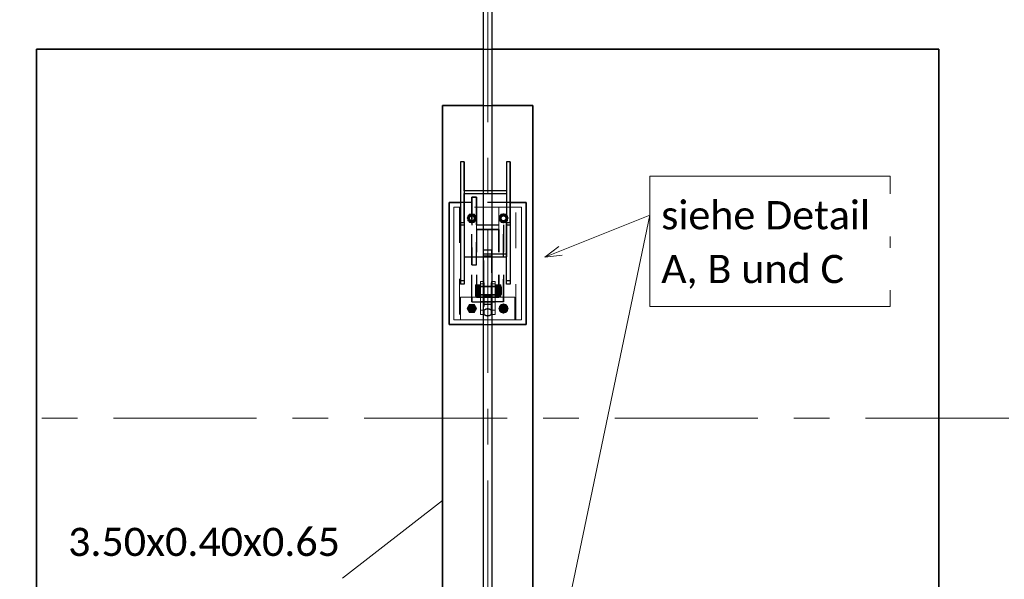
# Model space of a CAD drawing. Header units: metres. Extents: x -3 to 135, y -4 to 27.
# Tile 31 of 81: x 32.49 to 36.85, y 6.05 to 8.53. Entities that reach past the tile are written whole.
import ezdxf

# ---------------------------------------------------------------- set-up
doc = ezdxf.new("R2010")
doc.units = ezdxf.units.M
for name, pattern in [('Rasterlinie', [1.1112499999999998, 0.6349999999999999, -0.15875, 0.15875, -0.15875]), ('Strich', [0.3175, 0.15875, -0.15875]), ('Verdeckt', [0.15, 0.09999999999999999, -0.05])]:
    doc.linetypes.add(name, pattern=pattern)
for name, color, linetype, lineweight in [('_Verdeckte Linien_', 7, 'Strich', 18), ('S-BEAM', 12, 'Continuous', 35), ('S-BEAM-HDLN', 1, 'Verdeckt', 25), ('S-COLS', 52, 'Continuous', 18), ('S-COLS-HDLN', 52, 'Verdeckt', 25), ('S-FNDN', 32, 'Continuous', 35), ('S-FNDN-HDLN', 4, 'Verdeckt', 25), ('S-FNDN-IDEN', 2, 'Continuous', 9), ('S-GRID', 1, 'Continuous', 9), ('Text', 250, 'Continuous', 9), ('Tragwerksverbindungen', 7, 'Continuous', 18)]:
    doc.layers.add(name, color=color, linetype=linetype, lineweight=lineweight)
doc.styles.add('Calibri_1', font='calibri.ttf', dxfattribs={"height": 0.125})

# ---------------------------------------------------------------- blocks, each defined once
blk = doc.blocks.new('SP-TV-Schraube_Mutter_001 - M24-V24-Fundamente Draufsicht')
at = {"layer": 'Tragwerksverbindungen', "linetype": 'Strich'}
blk.add_hatch(color=142, dxfattribs=at).paths.add_polyline_path([(2.483133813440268, 7.231604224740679), (2.503918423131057, 7.231604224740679), (2.514310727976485, 7.249604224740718), (2.503918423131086, 7.26760422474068), (2.483133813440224, 7.26760422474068), (2.472741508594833, 7.249604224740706)])
at = {"layer": '_Verdeckte Linien_'}
for radius, start, end in [(0.01200000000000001, 90, 269.9999999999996), (0.01199999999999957, 269.9999999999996, 90)]:
    blk.add_arc((2.493526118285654, 7.249604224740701), radius, start, end, dxfattribs=at)
at = {"layer": 'Tragwerksverbindungen'}
for p, q in [((2.48313381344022, 7.26760422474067), (2.472741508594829, 7.249604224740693)), ((2.472741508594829, 7.249604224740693), (2.483133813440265, 7.23160422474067)), ((2.503918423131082, 7.26760422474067), (2.48313381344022, 7.26760422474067)), ((2.514310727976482, 7.249604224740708), (2.503918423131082, 7.26760422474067)), ((2.503918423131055, 7.23160422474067), (2.514310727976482, 7.249604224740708)), ((2.483133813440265, 7.23160422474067), (2.503918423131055, 7.23160422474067))]:
    blk.add_line(p, q, dxfattribs=at)
blk = doc.blocks.new('SP-TV-Schraube_Mutter_001 - M24-V11-Fundamente Draufsicht')
at = {"layer": '_Verdeckte Linien_'}
for p, q in [((2.483133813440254, 19.66760422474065), (2.472741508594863, 19.64960422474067)), ((2.472741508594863, 19.64960422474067), (2.483133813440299, 19.63160422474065)), ((2.503918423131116, 19.66760422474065), (2.483133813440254, 19.66760422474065)), ((2.514310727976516, 19.64960422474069), (2.503918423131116, 19.66760422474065)), ((2.503918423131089, 19.63160422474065), (2.514310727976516, 19.64960422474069)), ((2.483133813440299, 19.63160422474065), (2.503918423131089, 19.63160422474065))]:
    blk.add_line(p, q, dxfattribs=at)
for start, end in [(90, 269.9999999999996), (269.9999999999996, 90)]:
    blk.add_arc((2.493526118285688, 19.64960422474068), 0.01200000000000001, start, end, dxfattribs=at)
blk = doc.blocks.new('SP-TV-Mutter_001 - M24-1093895-Fundamente Draufsicht')
at = {"layer": '_Verdeckte Linien_'}
for centre, radius, start, end in [((0, 0), 0.01620000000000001, 359.9999999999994, 179.9999999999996), ((0, 0), 0.01620000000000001, 180.0000000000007, 359.9999999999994), ((0, 0), 0.01199999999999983, 2.289999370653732e-13, 180), ((0, 0), 0.01199999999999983, 180.0000000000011, 2.035554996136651e-13), ((-2.957745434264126e-20, 0), 0.01037600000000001, 6.679164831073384e-13, 179.9999999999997), ((-2.957745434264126e-20, 0), 0.01037600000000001, 179.9999999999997, 359.9999999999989)]:
    blk.add_arc(centre, radius, start, end, dxfattribs=at)
for points in [[(-0.02078460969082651, 8.036904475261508e-17), (-0.01902888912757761, 0.00304099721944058), (-0.01554111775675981, 0.009081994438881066), (-0.01210068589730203, 0.01504099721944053), (-0.01039230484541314, 0.018)], [(-0.01039230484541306, -0.01800000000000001), (-0.01210068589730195, -0.01504099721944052), (-0.01554111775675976, -0.009081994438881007), (-0.01902888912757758, -0.003040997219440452), (-0.0207846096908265, 8.411431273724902e-17)], [(-0.01039230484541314, 0.018), (-0.006975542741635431, 0.018), (-9.467902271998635e-05, 0.018), (0.00688086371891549, 0.018), (0.01039230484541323, 0.018)], [(0.01039230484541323, 0.018), (0.01210068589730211, 0.01504099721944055), (0.01554111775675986, 0.009081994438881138), (0.01902888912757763, 0.003040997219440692), (0.02078460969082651, 2.247160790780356e-16)], [(0.02078460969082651, 2.263023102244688e-16), (0.0190762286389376, -0.002959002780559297), (0.01563579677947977, -0.00891800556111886), (0.01214802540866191, -0.01495900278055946), (0.01039230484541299, -0.01800000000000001)], [(0.01039230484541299, -0.01800000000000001), (0.006975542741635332, -0.01800000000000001), (9.467902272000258e-05, -0.01800000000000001), (-0.006880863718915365, -0.01800000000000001), (-0.01039230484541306, -0.01800000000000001)]]:
    blk.add_open_spline(points, degree=3, dxfattribs=at)
blk = doc.blocks.new('Rundstahl Träger - RB 36-V14-Fundamente Draufsicht')
at = {"layer": 'S-BEAM', "lineweight": 25}
for p, q in [((2.543526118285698, 21.8057504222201), (2.543526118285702, 17.60123693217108)), ((2.583526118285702, 17.60123693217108), (2.583526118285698, 21.8057504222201))]:
    blk.add_line(p, q, dxfattribs=at)
for major_axis, ratio, start_param, end_param in [((0.02000000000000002, 0), 0.6494464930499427, 0, 3.141592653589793), ((0.02000000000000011, 0), 0.6494464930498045, 3.156084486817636, 6.26869347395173)]:
    blk.add_ellipse((2.563526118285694, 21.80575042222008), major_axis=major_axis, ratio=ratio, start_param=start_param, end_param=end_param, dxfattribs=at)
at = {"layer": 'S-BEAM-HDLN'}
for major_axis, ratio, start_param, end_param in [((-0.02000000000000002, 4.986045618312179e-16), 0.6494464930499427, 3.135269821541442e-13, 3.141592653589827), ((0.02000000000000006, 0), 0.6494464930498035, 0.01449183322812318, 3.127100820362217)]:
    blk.add_ellipse((2.563526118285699, 17.60123693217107), major_axis=major_axis, ratio=ratio, start_param=start_param, end_param=end_param, dxfattribs=at)
blk = doc.blocks.new('Rundstahl Träger - RB 36-V15-Fundamente Draufsicht')
at = {"layer": 'S-BEAM', "lineweight": 25}
for p, q in [((2.543526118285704, 19.23292108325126), (2.543526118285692, 15.61392529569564)), ((2.583526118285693, 15.61392529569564), (2.583526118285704, 19.23292108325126))]:
    blk.add_line(p, q, dxfattribs=at)
for major_axis, ratio, start_param, end_param in [((0.01999999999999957, 0), 0.7505517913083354, 0.01259374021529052, 3.12899891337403), ((0.02000000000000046, 0), 0.7505517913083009, 3.141592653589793, 6.283185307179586)]:
    blk.add_ellipse((2.563526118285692, 15.61392529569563), major_axis=major_axis, ratio=ratio, start_param=start_param, end_param=end_param, dxfattribs=at)
at = {"layer": 'S-BEAM-HDLN'}
for major_axis, ratio, start_param, end_param in [((0.02000000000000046, 0), 0.7505517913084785, 0, 3.141592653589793), ((0.01999999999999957, 0), 0.7505517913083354, 3.154186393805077, 6.270591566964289)]:
    blk.add_ellipse((2.563526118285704, 19.23292108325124), major_axis=major_axis, ratio=ratio, start_param=start_param, end_param=end_param, dxfattribs=at)
blk = doc.blocks.new('Öse73 - Öse2-1140383-Fundamente Draufsicht')
at = {"layer": 'S-COLS'}
for p, q in [((2.543526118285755, 44.12825934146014), (2.531026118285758, 44.12825934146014)), ((2.531026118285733, 44.12825934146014), (2.531026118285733, 44.11796475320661)), ((2.531026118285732, 44.00196184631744), (2.531026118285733, 44.1179647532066)), ((2.543526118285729, 44.11796475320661), (2.531026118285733, 44.11796475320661)), ((2.531026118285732, 43.98202432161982), (2.531026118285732, 44.00196184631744)), ((2.531026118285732, 44.00196184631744), (2.543526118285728, 44.00196184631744)), ((2.543526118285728, 43.98202432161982), (2.531026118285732, 43.98202432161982))]:
    blk.add_line(p, q, dxfattribs=at)
at = {"layer": 'S-COLS-HDLN'}
for p, q in [((2.546026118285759, 44.12825934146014), (2.543575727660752, 44.12825934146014)), ((2.546026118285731, 44.11796475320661), (2.546026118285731, 44.12825934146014)), ((2.546026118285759, 44.10718075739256), (2.531026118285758, 44.10718075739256)), ((2.546026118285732, 44.11796475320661), (2.543575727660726, 44.11796475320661)), ((2.546026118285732, 44.1179647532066), (2.546026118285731, 44.00196184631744)), ((2.531026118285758, 44.07008075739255), (2.546026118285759, 44.07008075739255)), ((2.546026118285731, 44.05914974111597), (2.531026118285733, 44.05914974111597)), ((2.543575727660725, 44.00196184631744), (2.546026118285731, 44.00196184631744)), ((2.546026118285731, 44.00196184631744), (2.546026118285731, 43.98202432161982)), ((2.546026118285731, 43.98202432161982), (2.543575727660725, 43.98202432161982))]:
    blk.add_line(p, q, dxfattribs=at)
blk = doc.blocks.new('Lasche richtig38 - Lasche richtig-1140504-Fundamente Draufsicht')
at = {"layer": 'S-COLS-HDLN'}
for p, q in [((2.546026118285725, 44.12243060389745), (2.546026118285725, 44.26776297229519)), ((2.581026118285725, 44.26776297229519), (2.546026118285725, 44.26776297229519)), ((2.581026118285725, 44.26776297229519), (2.581026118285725, 44.12243060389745)), ((2.546026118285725, 44.2421859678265), (2.581026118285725, 44.2421859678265)), ((2.546026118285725, 44.12243060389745), (2.546026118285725, 44.0280075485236)), ((2.581026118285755, 44.10718075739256), (2.54602611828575, 44.10718075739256)), ((2.581026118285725, 44.0280075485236), (2.581026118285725, 44.12243060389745)), ((2.54602611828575, 44.07008075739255), (2.581026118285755, 44.07008075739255)), ((2.581026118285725, 44.06373046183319), (2.546026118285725, 44.06373046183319)), ((2.54602611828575, 44.02800754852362), (2.581026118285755, 44.02800754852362))]:
    blk.add_line(p, q, dxfattribs=at)
blk = doc.blocks.new('Öse79 - Öse2-1140518-Fundamente Draufsicht')
at = {"layer": 'S-COLS'}
for p, q in [((34.5960261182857, 7.368832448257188), (34.5835261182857, 7.368832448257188)), ((34.59602611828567, 7.358537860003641), (34.58352611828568, 7.358537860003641)), ((34.59602611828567, 7.358537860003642), (34.59602611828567, 7.368832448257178)), ((34.59602611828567, 7.358537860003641), (34.59602611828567, 7.243020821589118)), ((34.58352611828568, 7.243020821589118), (34.59602611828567, 7.243020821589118)), ((34.59602611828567, 7.222919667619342), (34.58352611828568, 7.222919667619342)), ((34.59602611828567, 7.243020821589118), (34.59602611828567, 7.222919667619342))]:
    blk.add_line(p, q, dxfattribs=at)
at = {"layer": 'S-COLS-HDLN'}
for p, q in [((34.5834765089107, 7.368832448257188), (34.5810261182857, 7.368832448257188)), ((34.58102611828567, 7.368832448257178), (34.58102611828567, 7.358537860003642)), ((34.58102611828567, 7.243020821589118), (34.58102611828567, 7.358537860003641)), ((34.58347650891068, 7.358537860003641), (34.58102611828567, 7.358537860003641)), ((34.5960261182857, 7.347753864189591), (34.5810261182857, 7.347753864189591)), ((34.5810261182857, 7.310653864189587), (34.5960261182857, 7.310653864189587)), ((34.59602611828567, 7.299722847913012), (34.58102611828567, 7.299722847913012)), ((34.58102611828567, 7.222919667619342), (34.58102611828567, 7.243020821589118)), ((34.58102611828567, 7.243020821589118), (34.58347650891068, 7.243020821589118)), ((34.58347650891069, 7.222919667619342), (34.58102611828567, 7.222919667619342))]:
    blk.add_line(p, q, dxfattribs=at)
blk = doc.blocks.new('SP-TV-AP-Rechteck_002 - AP-Rechteck-V26-Fundamente Draufsicht')
at = {"layer": '_Verdeckte Linien_'}
for p, q in [((0.01995039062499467, 0.25), (-0.01995039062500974, 0.25)), ((-0.09995039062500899, -0.25), (0.119950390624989, -0.25))]:
    blk.add_line(p, q, dxfattribs=at)
at = {"layer": 'Tragwerksverbindungen'}
for p, q in [((-0.02000000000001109, 0.25), (-0.15, 0.25)), ((-0.15, 0.25), (-0.15, -0.25)), ((0.15, 0.25), (0.01999999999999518, 0.25)), ((0.15, -0.25), (0.15, 0.25)), ((-0.15, -0.25), (-0.1000000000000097, -0.25)), ((0.1199999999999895, -0.25), (0.15, -0.25))]:
    blk.add_line(p, q, dxfattribs=at)
blk = doc.blocks.new('SP-TV-Schraube_Mutter_001 - M33-V17-Fundamente Draufsicht')
at = {"layer": 'Tragwerksverbindungen', "linetype": 'Strich'}
for points in [[(-0.02499999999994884, 7.363496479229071e-14), (1.082867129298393e-14, 7.363496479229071e-14), (1.082867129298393e-14, 0.02100000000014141), (-0.024999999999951, 0.02100000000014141)], [(1.082867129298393e-14, 7.363496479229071e-14), (0.02500000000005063, 7.363496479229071e-14), (0.02500000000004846, 0.02100000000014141), (1.082867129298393e-14, 0.02100000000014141)], [(-0.024999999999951, -0.09099999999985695), (1.082867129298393e-14, -0.09099999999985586), (1.082867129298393e-14, -0.06499999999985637), (-0.02499999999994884, -0.06499999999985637), (-0.024999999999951, -0.08510774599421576)], [(1.082867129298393e-14, -0.08510774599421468), (1.082867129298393e-14, -0.09099999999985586), (0.02500000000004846, -0.09099999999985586), (0.02500000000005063, -0.06499999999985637), (1.082867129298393e-14, -0.06499999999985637)], [(-0.01593777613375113, -0.09099999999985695), (-0.01593777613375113, -0.09315620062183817), (0.01593777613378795, -0.09315620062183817), (0.01593777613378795, -0.09099999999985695), (-0.01428941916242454, -0.09099999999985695)]]:
    blk.add_hatch(color=142, dxfattribs=at).paths.add_polyline_path(points)
at = {"layer": '_Verdeckte Linien_'}
for p, q in [((-0.01649999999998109, 7.255209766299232e-14), (-0.01649999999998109, -0.06499999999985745)), ((0.01650000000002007, -0.06499999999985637), (0.01650000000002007, 7.363496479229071e-14))]:
    blk.add_line(p, q, dxfattribs=at)
at = {"layer": 'Tragwerksverbindungen'}
for p, q in [((-0.02499999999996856, 0.02100000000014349), (-7.825406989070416e-15, 0.0210000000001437)), ((-0.02499999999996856, 0.02100000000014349), (-0.02499999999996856, 7.606718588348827e-14)), ((-7.825406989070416e-15, 7.626509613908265e-14), (-0.02499999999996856, 7.606550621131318e-14)), ((-7.825406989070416e-15, 0.0210000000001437), (0.02500000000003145, 0.02100000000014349)), ((-7.825406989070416e-15, 0.0210000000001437), (-7.825406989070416e-15, 7.626599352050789e-14)), ((0.02500000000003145, 7.606550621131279e-14), (-7.825406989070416e-15, 7.626509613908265e-14)), ((0.02500000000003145, 0.02100000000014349), (0.02500000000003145, 7.606718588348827e-14)), ((-0.02499999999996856, -0.06499999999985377), (-7.199374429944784e-15, -0.06499999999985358)), ((-0.02499999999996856, -0.06499999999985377), (-0.02499999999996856, -0.09099999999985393)), ((-7.199374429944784e-15, -0.06499999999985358), (0.02500000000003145, -0.06499999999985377)), ((-7.199374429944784e-15, -0.06499999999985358), (-7.199374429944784e-15, -0.09099999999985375)), ((0.02500000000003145, -0.06499999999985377), (0.02500000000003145, -0.09099999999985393)), ((-7.199374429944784e-15, -0.09099999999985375), (-0.02499999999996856, -0.09099999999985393)), ((-0.01649999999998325, -0.09099999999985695), (-0.01649999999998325, -0.09315620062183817)), ((-0.0165, -0.09315620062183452), (0.0165, -0.09315620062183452)), ((0.02500000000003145, -0.09099999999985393), (-7.199374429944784e-15, -0.09099999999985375)), ((0.01650000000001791, -0.09315620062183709), (0.01650000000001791, -0.09099999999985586))]:
    blk.add_line(p, q, dxfattribs=at)
blk = doc.blocks.new('SP-TV-Schraube_Mutter_001 - M24-V22-Fundamente Draufsicht')
at = {"layer": '_Verdeckte Linien_'}
for p, q in [((2.623133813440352, 19.66760422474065), (2.612741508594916, 19.64960422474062)), ((2.612741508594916, 19.64960422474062), (2.623133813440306, 19.63160422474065)), ((2.643918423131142, 19.66760422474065), (2.623133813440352, 19.66760422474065)), ((2.654310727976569, 19.64960422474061), (2.643918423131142, 19.66760422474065)), ((2.643918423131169, 19.63160422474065), (2.654310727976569, 19.64960422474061)), ((2.623133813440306, 19.63160422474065), (2.643918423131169, 19.63160422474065))]:
    blk.add_line(p, q, dxfattribs=at)
for radius, start, end in [(0.01200000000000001, 90, 269.9999999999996), (0.01199999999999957, 269.9999999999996, 90)]:
    blk.add_arc((2.633526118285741, 19.64960422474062), radius, start, end, dxfattribs=at)
blk = doc.blocks.new('SP-TV-Schraube_Mutter_001 - M24-V23-Fundamente Draufsicht')
at = {"layer": 'Tragwerksverbindungen', "linetype": 'Strich'}
blk.add_hatch(color=142, dxfattribs=at).paths.add_polyline_path([(2.643918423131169, 19.23160422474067), (2.654310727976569, 19.24960422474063), (2.643918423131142, 19.26760422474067), (2.623133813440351, 19.26760422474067), (2.612741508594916, 19.24960422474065), (2.623133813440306, 19.23160422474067)])
at = {"layer": '_Verdeckte Linien_'}
for start, end in [(90, 269.9999999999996), (269.9999999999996, 90)]:
    blk.add_arc((2.633526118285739, 19.24960422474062), 0.01200000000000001, start, end, dxfattribs=at)
at = {"layer": 'Tragwerksverbindungen'}
for p, q in [((2.62313381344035, 19.26760422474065), (2.612741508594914, 19.24960422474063)), ((2.612741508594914, 19.24960422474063), (2.623133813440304, 19.23160422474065)), ((2.64391842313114, 19.26760422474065), (2.62313381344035, 19.26760422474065)), ((2.654310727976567, 19.24960422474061), (2.64391842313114, 19.26760422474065)), ((2.643918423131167, 19.23160422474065), (2.654310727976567, 19.24960422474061)), ((2.623133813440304, 19.23160422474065), (2.643918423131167, 19.23160422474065))]:
    blk.add_line(p, q, dxfattribs=at)
blk = doc.blocks.new('SP-TV-Mutter_001 - M24-1128538-Fundamente Draufsicht')
at = {"layer": '_Verdeckte Linien_'}
for centre, radius, start, end in [((0, 0), 0.01620000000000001, 359.9999999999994, 179.9999999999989), ((0, 0), 0.01620000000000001, 180, 359.9999999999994), ((0, 0), 0.01199999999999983, 2.289999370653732e-13, 179.9999999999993), ((0, 0), 0.01199999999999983, 180.0000000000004, 2.035554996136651e-13), ((-2.957745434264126e-20, 0), 0.01037600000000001, 3.244165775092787e-13, 179.9999999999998), ((-2.957745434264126e-20, 0), 0.01037600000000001, 179.9999999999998, 359.9999999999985)]:
    blk.add_arc(centre, radius, start, end, dxfattribs=at)
for points in [[(-0.0207846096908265, -8.459899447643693e-17), (-0.01902888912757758, 0.003040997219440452), (-0.01554111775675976, 0.00908199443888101), (-0.01210068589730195, 0.01504099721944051), (-0.01039230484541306, 0.01800000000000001)], [(-0.01039230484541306, 0.01800000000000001), (-0.006880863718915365, 0.01800000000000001), (9.467902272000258e-05, 0.01800000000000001), (0.006975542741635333, 0.01800000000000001), (0.01039230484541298, 0.01800000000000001)], [(0.01039230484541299, 0.01800000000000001), (0.01214802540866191, 0.01495900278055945), (0.01563579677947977, 0.00891800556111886), (0.0190762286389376, 0.002959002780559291), (0.02078460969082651, -2.260379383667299e-16)], [(-0.01039230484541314, -0.018), (-0.01210068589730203, -0.01504099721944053), (-0.01554111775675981, -0.009081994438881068), (-0.01902888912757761, -0.003040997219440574), (-0.02078460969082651, -8.076560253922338e-17)], [(0.01039230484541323, -0.018), (0.006880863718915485, -0.018), (-9.467902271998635e-05, -0.018), (-0.006975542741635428, -0.018), (-0.01039230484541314, -0.018)], [(0.02078460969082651, -2.263023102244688e-16), (0.01902888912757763, -0.003040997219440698), (0.01554111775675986, -0.009081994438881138), (0.0121006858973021, -0.01504099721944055), (0.01039230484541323, -0.018)]]:
    blk.add_open_spline(points, degree=3, dxfattribs=at)
blk = doc.blocks.new('SP-TV-AP-Rechteck_002 - AP-Rechteck-1128539-Fundamente Draufsicht')
at = {"layer": '_Verdeckte Linien_'}
for p, q in [((0.05, 0.05), (-0.05, 0.05)), ((-0.05, 0.05), (-0.05, -0.05)), ((0.05, -0.05), (0.05, 0.05)), ((-0.05, -0.05), (0.05, -0.05))]:
    blk.add_line(p, q, dxfattribs=at)
blk = doc.blocks.new('SP-TV-AP-Rechteck_002 - AP-Rechteck-1128540-Fundamente Draufsicht')
at = {"layer": '_Verdeckte Linien_'}
for p, q in [((0.125, 0.25), (-0.125, 0.25)), ((-0.125, 0.25), (-0.125, -0.25)), ((0.125, -0.25), (0.125, 0.25)), ((-0.125, -0.25), (0.125, -0.25))]:
    blk.add_line(p, q, dxfattribs=at)

msp = doc.modelspace()

# ---------------------------------------------------------------- linework, layer by layer
at = {"layer": 'S-BEAM', "lineweight": 25}
for p, q in [((34.45952611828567, 7.899482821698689), (34.44352611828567, 7.899482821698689)), ((34.44352611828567, 7.899482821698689), (34.44352611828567, 7.63091241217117)), ((34.44352611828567, 7.899482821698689), (34.44352611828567, 7.619399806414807)), ((34.45952611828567, 7.770996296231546), (34.45952611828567, 7.899482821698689)), ((34.45952611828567, 7.899482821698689), (34.45952611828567, 7.770996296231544)), ((34.66352611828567, 7.899482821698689), (34.64752611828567, 7.899482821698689)), ((34.64752611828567, 7.899482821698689), (34.64752611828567, 7.770996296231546)), ((34.64752611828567, 7.899482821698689), (34.64752611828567, 7.770996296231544)), ((34.66352611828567, 7.63091241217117), (34.66352611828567, 7.899482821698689)), ((34.66352611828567, 7.899482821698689), (34.66352611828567, 7.619399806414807)), ((34.54352611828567, 7.770996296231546), (34.45952611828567, 7.770996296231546)), ((34.64752611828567, 7.770996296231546), (34.58352611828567, 7.770996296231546)), ((34.45952611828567, 7.63091241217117), (34.45952611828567, 7.759398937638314)), ((34.45952611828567, 7.759398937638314), (34.54352611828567, 7.759398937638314)), ((34.45952611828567, 7.759398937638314), (34.45952611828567, 7.47931592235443)), ((34.58352611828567, 7.759398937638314), (34.64752611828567, 7.759398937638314)), ((34.64752611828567, 7.759398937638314), (34.64752611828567, 7.63091241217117)), ((34.64752611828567, 7.759398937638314), (34.64752611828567, 7.479315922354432)), ((34.44352611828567, 7.63091241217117), (34.45952611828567, 7.63091241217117)), ((34.44352611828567, 7.63091241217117), (34.44352611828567, 7.358383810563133)), ((34.45952611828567, 7.63091241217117), (34.45952611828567, 7.358383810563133)), ((34.64752611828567, 7.63091241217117), (34.66352611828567, 7.63091241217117)), ((34.64752611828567, 7.358383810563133), (34.64752611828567, 7.63091241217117)), ((34.66352611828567, 7.63091241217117), (34.66352611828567, 7.358383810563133)), ((34.45952611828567, 7.47931592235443), (34.54352611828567, 7.47931592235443)), ((34.58352611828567, 7.47931592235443), (34.64752611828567, 7.47931592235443)), ((34.45952611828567, 7.358383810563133), (34.44352611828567, 7.358383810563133)), ((34.66352611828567, 7.358383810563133), (34.64752611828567, 7.358383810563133))]:
    msp.add_line(p, q, dxfattribs=at)
at = {"layer": 'S-BEAM-HDLN'}
for p, q in [((34.45952611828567, 7.770996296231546), (34.45952611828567, 7.759427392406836)), ((34.45952611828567, 7.770946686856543), (34.45952611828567, 7.759448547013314)), ((34.58347650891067, 7.770996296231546), (34.54357572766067, 7.770996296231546)), ((34.64752611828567, 7.770996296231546), (34.64752611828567, 7.759427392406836)), ((34.64752611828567, 7.770946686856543), (34.64752611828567, 7.759448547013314)), ((34.54357572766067, 7.759398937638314), (34.58347650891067, 7.759398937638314)), ((34.45952611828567, 7.619399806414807), (34.44352611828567, 7.619399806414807)), ((34.66352611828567, 7.619399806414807), (34.64752611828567, 7.619399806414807)), ((34.64752611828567, 7.490913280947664), (34.45952611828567, 7.490913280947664)), ((34.54357572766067, 7.47931592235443), (34.58347650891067, 7.47931592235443)), ((34.44352611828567, 7.373791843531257), (34.45952611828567, 7.373791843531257)), ((34.64752611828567, 7.373791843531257), (34.66352611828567, 7.373791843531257))]:
    msp.add_line(p, q, dxfattribs=at)
at = {"layer": 'S-FNDN'}
for p, q in [((32.56352611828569, 8.399305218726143), (34.54352611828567, 8.399305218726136)), ((32.56352611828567, 4.399305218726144), (32.56352611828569, 8.399305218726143)), ((34.58352611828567, 8.399305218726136), (36.56352611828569, 8.399305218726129)), ((36.56352611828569, 8.399305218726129), (36.56352611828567, 4.399305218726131)), ((34.36352611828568, 8.149305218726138), (34.54352611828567, 8.149305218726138)), ((34.36352611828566, 4.649305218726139), (34.36352611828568, 8.149305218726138)), ((34.58352611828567, 8.149305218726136), (34.76352611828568, 8.149305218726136)), ((34.76352611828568, 8.149305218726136), (34.76352611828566, 4.649305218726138)), ((34.39352611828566, 7.719604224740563), (34.39352611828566, 7.179604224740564)), ((34.44352611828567, 7.719604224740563), (34.39352611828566, 7.719604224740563)), ((34.73352611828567, 7.719604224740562), (34.66352611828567, 7.719604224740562)), ((34.73352611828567, 7.179604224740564), (34.73352611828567, 7.719604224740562)), ((34.39352611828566, 7.179604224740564), (34.54352611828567, 7.179604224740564)), ((34.58352611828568, 7.179604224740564), (34.73352611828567, 7.179604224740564))]:
    msp.add_line(p, q, dxfattribs=at)
at = {"layer": 'S-FNDN-HDLN'}
for p, q in [((34.54357572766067, 8.399305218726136), (34.58347650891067, 8.399305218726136)), ((34.54357572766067, 8.149305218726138), (34.58347650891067, 8.149305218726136)), ((34.51352611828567, 7.743676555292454), (34.49352611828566, 7.743676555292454)), ((34.49352611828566, 7.743676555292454), (34.49352611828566, 7.719604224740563)), ((34.49352611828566, 7.719604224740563), (34.49352611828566, 7.743676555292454)), ((34.49352611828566, 7.743676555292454), (34.51352611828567, 7.743676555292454)), ((34.51352611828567, 7.719604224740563), (34.51352611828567, 7.743676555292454)), ((34.51352611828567, 7.743676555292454), (34.51352611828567, 7.719604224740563)), ((34.49352611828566, 7.719604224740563), (34.44357572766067, 7.719604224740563)), ((34.49352611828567, 7.279604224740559), (34.49352611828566, 7.719604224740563)), ((34.49352611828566, 7.719604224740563), (34.49352611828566, 7.443726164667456)), ((34.49352611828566, 7.443676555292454), (34.49352611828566, 7.719554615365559)), ((34.51352611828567, 7.719604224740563), (34.51352611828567, 7.620362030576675)), ((34.51352611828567, 7.620362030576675), (34.51352611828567, 7.719604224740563)), ((34.66347650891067, 7.719604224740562), (34.51352611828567, 7.719604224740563)), ((34.51352611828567, 7.719554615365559), (34.51352611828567, 7.620362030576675)), ((34.51352611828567, 7.620362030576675), (34.63352611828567, 7.620362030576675)), ((34.51352611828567, 7.620362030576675), (34.63352611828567, 7.620362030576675)), ((34.51352611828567, 7.443676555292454), (34.51352611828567, 7.599604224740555)), ((34.51352611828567, 7.599604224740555), (34.61352611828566, 7.599604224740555)), ((34.61352611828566, 7.599604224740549), (34.51352611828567, 7.599604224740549)), ((34.51352611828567, 7.599604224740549), (34.51352611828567, 7.299604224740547)), ((34.61352611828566, 7.299604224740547), (34.61352611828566, 7.599604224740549)), ((34.61352611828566, 7.599604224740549), (34.61352611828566, 7.299604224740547)), ((34.63352611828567, 7.620362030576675), (34.63352611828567, 7.619604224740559)), ((34.63352611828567, 7.620362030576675), (34.63352611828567, 7.619604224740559)), ((34.63352611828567, 7.619604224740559), (34.63352611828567, 7.599604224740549)), ((34.63352611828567, 7.279604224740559), (34.63352611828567, 7.619604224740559)), ((34.63352611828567, 7.619554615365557), (34.63352611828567, 7.599604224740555)), ((34.63352611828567, 7.599604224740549), (34.63352611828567, 7.299604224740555)), ((34.63352611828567, 7.599604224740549), (34.63352611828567, 7.299604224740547)), ((34.49352611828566, 7.443676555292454), (34.51352611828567, 7.443676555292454)), ((34.49352611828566, 7.299604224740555), (34.49352611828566, 7.443676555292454)), ((34.49352611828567, 7.279604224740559), (34.49352611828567, 7.299604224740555)), ((34.61352611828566, 7.299604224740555), (34.49352611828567, 7.299604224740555)), ((34.49352611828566, 7.299554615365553), (34.49352611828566, 7.279604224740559)), ((34.51352611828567, 7.299604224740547), (34.61352611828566, 7.299604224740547)), ((34.63352611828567, 7.299604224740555), (34.63352611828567, 7.279604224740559)), ((34.63352611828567, 7.299604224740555), (34.63352611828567, 7.279604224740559)), ((34.49352611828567, 7.279305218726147), (34.49352611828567, 7.279604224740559)), ((34.49352611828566, 7.279604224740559), (34.63352611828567, 7.279604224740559)), ((34.63352611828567, 7.279604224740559), (34.49352611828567, 7.279604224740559)), ((34.63352611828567, 7.279305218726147), (34.49352611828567, 7.279305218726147)), ((34.63352611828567, 7.279604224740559), (34.63352611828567, 7.279305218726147)), ((34.54357572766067, 7.179604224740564), (34.58347650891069, 7.179604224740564))]:
    msp.add_line(p, q, dxfattribs=at)
at = {"layer": 'S-FNDN-IDEN'}
msp.add_line((34.36352611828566, 6.399305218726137), (33.92062545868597, 6.054954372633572), dxfattribs=at)
at = {"layer": 'S-GRID', "linetype": 'Rasterlinie'}
for p, q in [((34.56352611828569, 25.37964771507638), (34.56352611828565, -0.02293294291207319)), ((-2.655727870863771, 6.763547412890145), (47.21519007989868, 6.763547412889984))]:
    msp.add_line(p, q, dxfattribs=at)
at = {"layer": 'Text'}
for p, q in [((34.81682876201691, 7.477676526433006), (35.28257016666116, 7.663132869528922)), ((34.84901751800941, 5.588044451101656), (35.28257016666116, 7.663132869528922)), ((34.81682876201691, 7.477676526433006), (34.87907328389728, 7.524092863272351)), ((34.81682876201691, 7.477676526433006), (34.89394226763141, 7.486751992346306))]:
    msp.add_line(p, q, dxfattribs=at)
at = {"layer": 'Text', "flags": 128}
msp.add_lwpolyline([(35.28257016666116, 7.835841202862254), (36.34739705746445, 7.835841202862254), (36.34739705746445, 7.259341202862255), (35.28257016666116, 7.259341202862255)], close=True, dxfattribs=at)

# ---------------------------------------------------------------- block references
at = {"layer": '_Verdeckte Linien_'}
for name, p, rotation in [('SP-TV-AP-Rechteck_002 - AP-Rechteck-V26-Fundamente Draufsicht', (34.56352611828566, 7.449604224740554), 180), ('SP-TV-AP-Rechteck_002 - AP-Rechteck-1128540-Fundamente Draufsicht', (34.56352611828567, 7.449604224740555), 180), ('SP-TV-AP-Rechteck_002 - AP-Rechteck-1128539-Fundamente Draufsicht', (34.56352611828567, 7.649604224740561), 180), ('SP-TV-Mutter_001 - M24-1093895-Fundamente Draufsicht', (34.49352611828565, 7.64960422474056), 270.0000000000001), ('SP-TV-Mutter_001 - M24-1093895-Fundamente Draufsicht', (34.49352611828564, 7.64960422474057), 270.0000000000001), ('SP-TV-Mutter_001 - M24-1128538-Fundamente Draufsicht', (34.63352611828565, 7.649604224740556), 89.99999999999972), ('SP-TV-Mutter_001 - M24-1128538-Fundamente Draufsicht', (34.63352611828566, 7.649604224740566), 89.99999999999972), ('SP-TV-Schraube_Mutter_001 - M33-V17-Fundamente Draufsicht', (34.53102611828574, 7.329095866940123), 89.99999999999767), ('SP-TV-AP-Rechteck_002 - AP-Rechteck-1128539-Fundamente Draufsicht', (34.49352611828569, 7.249604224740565), 180), ('SP-TV-AP-Rechteck_002 - AP-Rechteck-1128539-Fundamente Draufsicht', (34.63352611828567, 7.249604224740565), 180), ('SP-TV-Mutter_001 - M24-1128538-Fundamente Draufsicht', (34.63352611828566, 7.249604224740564), 89.99999999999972), ('SP-TV-Mutter_001 - M24-1128538-Fundamente Draufsicht', (34.63352611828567, 7.249604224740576), 89.99999999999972)]:
    msp.add_blockref(name, p, dxfattribs=dict(at, rotation=rotation))
for name, p in [('SP-TV-Schraube_Mutter_001 - M24-V11-Fundamente Draufsicht', (31.99999999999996, -12.00000000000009)), ('SP-TV-Schraube_Mutter_001 - M24-V22-Fundamente Draufsicht', (31.99999999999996, -12.00000000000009)), ('SP-TV-Schraube_Mutter_001 - M24-V24-Fundamente Draufsicht', (31.99999999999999, 0)), ('SP-TV-Schraube_Mutter_001 - M24-V23-Fundamente Draufsicht', (31.99999999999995, -12.00000000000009))]:
    msp.add_blockref(name, p, dxfattribs=at)
at = {"layer": 'S-BEAM-HDLN'}
for name in ['Rundstahl Träger - RB 36-V14-Fundamente Draufsicht', 'Rundstahl Träger - RB 36-V15-Fundamente Draufsicht']:
    msp.add_blockref(name, (31.99999999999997, -12.00000000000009), dxfattribs=at)
at = {"layer": 'S-COLS-HDLN'}
for name, p in [('Lasche richtig38 - Lasche richtig-1140504-Fundamente Draufsicht', (31.99999999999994, -36.75942689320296)), ('Öse73 - Öse2-1140383-Fundamente Draufsicht', (31.99999999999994, -36.75942689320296)), ('Öse79 - Öse2-1140518-Fundamente Draufsicht', (0, 0))]:
    msp.add_blockref(name, p, dxfattribs=at)

# ---------------------------------------------------------------- texts
at = {"layer": 'S-FNDN-IDEN', "insert": (32.70362545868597, 6.278055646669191), "char_height": 0.1249999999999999, "width": 1.471096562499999, "attachment_point": 1, "style": 'Calibri_1'}
msp.add_mtext('3.50x0.40x0.65', dxfattribs=at)

# ---------------------------------------------------------------- next in the draw order: texts
at = {"layer": 'Text', "color": 7, "char_height": 0.125, "attachment_point": 1, "style": 'Calibri_1', "bg_fill": 3, "box_fill_scale": 1.25, "bg_fill_color": 256, "bg_fill_true_color": 13158600, "bg_fill_transparency": 0}
for s, insert, width in [('siehe Detail', (35.33257016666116, 7.725632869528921), 1.1223625), ('A, B und C ', (35.33257016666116, 7.487507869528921), 1.0301684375)]:
    msp.add_mtext(s, dxfattribs=dict(at, insert=insert, width=width))

doc.saveas('drawing.dxf')
